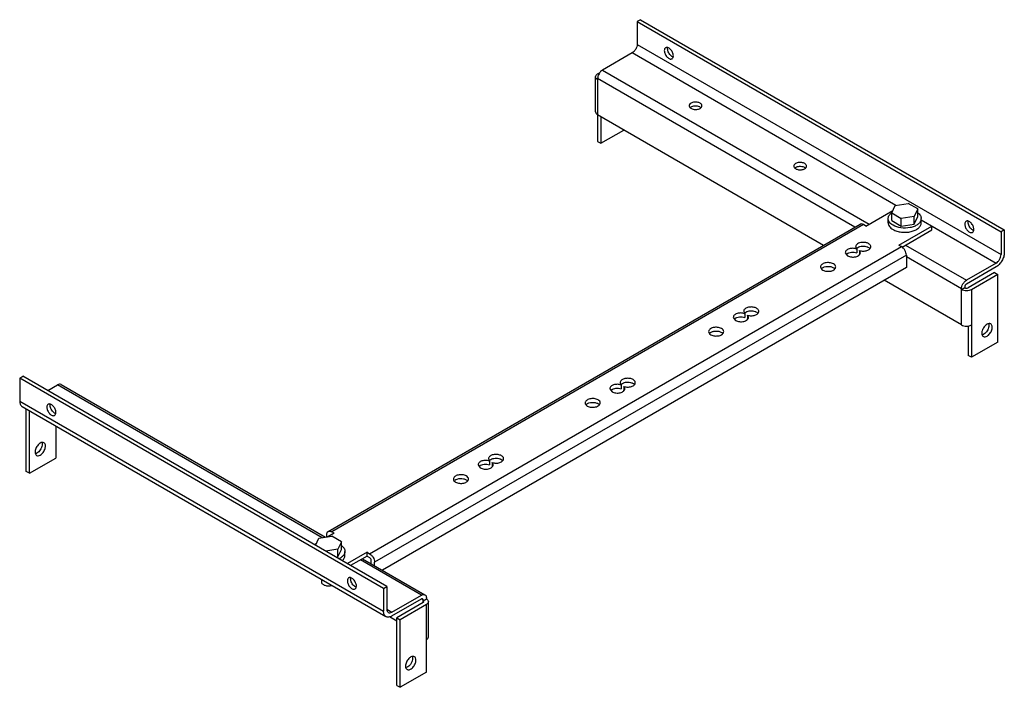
# Model space of a CAD drawing. Header units: millimetres. Extents: x 63 to 485, y 239 to 526.
import ezdxf

# ---------------------------------------------------------------- set-up
doc = ezdxf.new("R2010")
doc.units = ezdxf.units.MM
doc.header["$LTSCALE"] = 49.753968
doc.layers.get('0').update_dxf_attribs({"linetype": 'CONTINUOUS'})

msp = doc.modelspace()

# ---------------------------------------------------------------- linework, layer by layer
at = {"color": 7}
for p, q in [((329.19, 525.86), (327.77, 525.04)), ((327.77, 525.04), (327.77, 515.25)), ((327.77, 525.04), (484.05, 434.82)), ((329.19, 525.86), (485.46, 435.64)), ((327.77, 515.25), (484.05, 425.02)), ((325.65, 511.57), (312.92, 504.22)), ((438.93, 446.17), (325.65, 511.57)), ((312.92, 504.22), (427.48, 438.09)), ((309.92, 486.26), (309.92, 501.37)), ((310.8, 502.59), (311.84, 503.19)), ((310.8, 500.55), (310.8, 473.6)), ((421.29, 436.76), (310.8, 500.55)), ((407.86, 429), (310.8, 485.04)), ((312.22, 484.22), (312.22, 472.79)), ((312.22, 472.79), (322.12, 478.5)), ((310.8, 473.6), (312.22, 472.79)), ((437.1, 442.9), (438.6, 446.12)), ((438.6, 446.12), (444.17, 446.98)), ((448.26, 444.63), (444.17, 446.98)), ((448.26, 444.63), (446.76, 441.41)), ((448.26, 441.36), (448.26, 444.63)), ((426.06, 437.27), (437.57, 443.92)), ((435.58, 438.7), (435.58, 440.5)), ((437.1, 442.9), (441.18, 440.54)), ((437.1, 439.63), (437.1, 442.9)), ((446.76, 441.41), (441.18, 440.54)), ((441.18, 437.28), (441.18, 440.54)), ((446.76, 438.14), (446.76, 441.41)), ((446.76, 438.14), (448.26, 441.36)), ((449.78, 438.7), (449.78, 440.5)), ((449.78, 439.91), (481.92, 421.35)), ((195.11, 306.17), (423.5, 438.03)), ((425, 437.88), (196.61, 306.02)), ((426.06, 437.27), (425, 437.88)), ((437.1, 439.63), (441.18, 437.28)), ((440.2, 429.11), (454.35, 437.27)), ((441.18, 437.28), (446.76, 438.14)), ((441.53, 428.24), (454.35, 435.64)), ((454.35, 435.64), (454.35, 437.27)), ((485.46, 435.64), (484.05, 434.82)), ((485.46, 435.64), (485.46, 425.84)), ((484.05, 434.82), (484.05, 425.02)), ((212.87, 296.63), (441.27, 428.49)), ((421.61, 428.41), (422.07, 427.45)), ((422.07, 427.45), (422.07, 425.82)), ((440.2, 429.11), (441.27, 428.49)), ((443.03, 429.11), (469.2, 414)), ((443.39, 424.82), (214.99, 292.96)), ((417.16, 425.84), (418.11, 424.51)), ((423.2, 426.8), (423.2, 425.17)), ((423.65, 425.84), (423.2, 426.8)), ((443.39, 424.82), (443.39, 419.51)), ((467.07, 410.33), (443.39, 424)), ((443.39, 419.51), (218.35, 289.59)), ((481.92, 421.35), (469.2, 414)), ((481.92, 419.72), (469.2, 412.37)), ((481.22, 417.27), (469.9, 410.74)), ((482.63, 416.45), (471.32, 409.92)), ((481.22, 417.27), (482.63, 416.45)), ((482.63, 387.47), (482.63, 416.45)), ((467.07, 394.81), (433.84, 414)), ((468.49, 410.74), (467.07, 409.92)), ((467.07, 394.81), (467.07, 410.33)), ((468.49, 411.14), (468.49, 410.74)), ((471.32, 409.92), (471.32, 380.93)), ((369.07, 398.08), (370.02, 396.75)), ((373.53, 400.65), (373.98, 399.69)), ((373.98, 399.69), (373.98, 398.06)), ((375.12, 399.04), (375.12, 397.41)), ((375.57, 398.08), (375.12, 399.04)), ((469.9, 394.4), (469.9, 381.75)), ((482.63, 387.47), (471.32, 380.93)), ((471.32, 380.93), (469.9, 381.75)), ((62.61, 371.95), (64.02, 372.77)), ((220.3, 282.55), (64.02, 372.77)), ((62.61, 371.95), (62.61, 362.15)), ((218.88, 281.73), (62.61, 371.95)), ((74.63, 366.65), (78.87, 369.09)), ((192.56, 303.46), (78.87, 369.09)), ((80.37, 369.24), (193.94, 303.67)), ((320.5, 370.03), (320.95, 369.07)), ((320.95, 369.07), (320.95, 367.44)), ((322.08, 368.42), (322.08, 366.79)), ((322.54, 367.46), (322.08, 368.42)), ((316.04, 367.46), (316.99, 366.14)), ((62.61, 362.15), (218.88, 271.93)), ((63.65, 359.87), (219.92, 269.64)), ((65.44, 331.94), (65.44, 358.83)), ((66.85, 331.13), (66.85, 358.01)), ((78.17, 351.48), (78.17, 337.66)), ((66.85, 331.13), (78.17, 337.66)), ((259.47, 334.8), (260.42, 333.48)), ((263.93, 337.37), (264.38, 336.42)), ((264.38, 336.42), (264.38, 334.78)), ((265.97, 334.8), (265.51, 335.76)), ((265.51, 335.76), (265.51, 334.13)), ((66.85, 331.13), (65.44, 331.94)), ((194.49, 303.76), (194.49, 304.8)), ((197.67, 305.41), (194.92, 303.83)), ((197.67, 305.41), (196.61, 306.02)), ((190.09, 301.03), (189.18, 300.51)), ((189.7, 300.21), (191.11, 303.24)), ((191.11, 303.24), (196.69, 304.1)), ((200.77, 301.74), (196.69, 304.1)), ((200.77, 301.74), (199.28, 298.52)), ((200.77, 298.47), (200.77, 301.74)), ((199.28, 298.52), (194.03, 297.71)), ((199.28, 295.25), (199.28, 298.52)), ((199.28, 295.25), (200.77, 298.47)), ((202.29, 295.82), (202.29, 297.61)), ((211.81, 297.24), (203.32, 292.35)), ((211.81, 297.24), (212.87, 296.63)), ((211.81, 295.61), (211.81, 297.24)), ((198.5, 295.13), (199.28, 295.25)), ((211.81, 295.61), (204.74, 291.53)), ((235.14, 278.87), (208.98, 293.98)), ((209.86, 294.49), (236.64, 279.02)), ((211.81, 295.61), (212.87, 295)), ((213.58, 292.34), (213.58, 293.77)), ((214.99, 291.52), (214.99, 292.96)), ((192.19, 285.65), (192.19, 284.55)), ((218.88, 281.73), (220.3, 282.55)), ((218.88, 281.73), (218.88, 271.93)), ((220.3, 282.55), (220.3, 272.75)), ((222.42, 271.53), (235.14, 278.87)), ((222.42, 269.89), (235.14, 277.24)), ((235.85, 275.61), (224.54, 269.08)), ((235.64, 277.29), (235.14, 277.24)), ((235.85, 276.83), (235.14, 277.24)), ((235.85, 276.83), (235.64, 277.29)), ((235.85, 276.42), (237.27, 277.24)), ((235.85, 275.61), (235.85, 276.83)), ((236.14, 276.02), (235.85, 276.42)), ((235.85, 275.61), (236.14, 276.02)), ((237.27, 277.65), (237.27, 277.24)), ((238.14, 260.91), (238.14, 276.02)), ((220.3, 272.75), (222.42, 271.53)), ((237.27, 274.79), (225.95, 268.26)), ((237.27, 245.81), (237.27, 274.79)), ((221.37, 269.68), (224.54, 267.85)), ((224.54, 269.08), (225.95, 268.26)), ((224.54, 240.09), (224.54, 269.08)), ((225.95, 239.27), (225.95, 268.26)), ((237.27, 245.81), (225.95, 239.27)), ((224.54, 240.09), (225.95, 239.27))]:
    msp.add_line(p, q, dxfattribs=at)
for centre, radius, start, end in [((440.25, 438.73), 5.33, 127.0193, 127.8488), ((440.36, 438.58), 5.52, 125.6663, 127.0163), ((447.37, 440.5), 2.4, 347.4125, 359.9562), ((424.85, 424.8), 5.49, 94.2031, 95.0402), ((426.38, 426.42), 1.83, 39.394, 43.9731), ((421.83, 423.76), 1.96, 44.4887, 45.8635), ((378.3, 398.66), 1.83, 39.394, 43.9731), ((373.75, 396), 1.96, 44.4887, 45.8635), ((325.26, 368.04), 1.83, 39.394, 43.9731), ((320.72, 365.38), 1.96, 44.4887, 45.8635), ((264.15, 332.72), 1.96, 44.4887, 45.8635), ((268.7, 335.38), 1.83, 39.394, 43.9731)]:
    msp.add_arc(centre, radius, start, end, dxfattribs=at)
for points, knots in [([(327.77, 515.25), (327.77, 514.9), (327.64, 514.16), (327.19, 513.13), (326.52, 512.23), (325.95, 511.75), (325.65, 511.57)], [0, 0, 0, 0, 0.237254, 0.500002, 0.762748, 1, 1, 1, 1]), ([(340.01, 513.85), (339.83, 513.74), (339.5, 513.34), (339.44, 512.86), (339.44, 512.59)], [0, 0, 0, 0, 0.44917, 1, 1, 1, 1]), ([(339.44, 512.59), (339.44, 512.1), (339.71, 511.08), (340.41, 510), (341.16, 509.34), (341.72, 509.03), (342.28, 508.92), (342.62, 509.01), (342.76, 509.09)], [0, 0, 0, 0, 0.269904, 0.561308, 0.69545, 0.813135, 0.912853, 1, 1, 1, 1]), ([(343.33, 510.35), (343.33, 510.84), (343.06, 511.86), (342.36, 512.94), (341.62, 513.6), (341.05, 513.91), (340.49, 514.02), (340.15, 513.93), (340.01, 513.85)], [0, 0, 0, 0, 0.269904, 0.561308, 0.69545, 0.813135, 0.912853, 1, 1, 1, 1]), ([(340.86, 513.41), (340.86, 513.46), (340.86, 513.65), (340.89, 513.84), (340.93, 513.97)], [0, 0, 0, 0, 0.263538, 1, 1, 1, 1]), ([(342.47, 510.26), (341.99, 510.64), (341.23, 511.62), (340.86, 512.82), (340.86, 513.41)], [0, 0, 0, 0, 0.50988, 1, 1, 1, 1]), ([(343.15, 509.88), (343.09, 509.9), (342.85, 510), (342.63, 510.14), (342.47, 510.26)], [0, 0, 0, 0, 0.233779, 1, 1, 1, 1]), ([(342.76, 509.09), (342.95, 509.2), (343.27, 509.6), (343.33, 510.08), (343.33, 510.35)], [0, 0, 0, 0, 0.44917, 1, 1, 1, 1]), ([(312.92, 504.22), (312.62, 504.05), (312.05, 503.57), (311.39, 502.66), (310.93, 501.63), (310.8, 500.9), (310.8, 500.55)], [0, 0, 0, 0, 0.237252, 0.499999, 0.762746, 1, 1, 1, 1]), ([(309.92, 501.37), (309.92, 501.6), (310.13, 502.12), (310.56, 502.45), (310.8, 502.59)], [0, 0, 0, 0, 0.449164, 1, 1, 1, 1]), ([(310.52, 500.33), (310.34, 500.47), (310.05, 500.77), (309.92, 501.18), (309.92, 501.37)], [0, 0, 0, 0, 0.538248, 1, 1, 1, 1]), ([(355.63, 488.91), (355.63, 489.07), (355.53, 489.42), (355.16, 489.84), (354.6, 490.18), (353.66, 490.49), (352.37, 490.56), (351.36, 490.28), (350.93, 490.04)], [0, 0, 0, 0, 0.087136, 0.186849, 0.304529, 0.438666, 0.730082, 1, 1, 1, 1]), ([(350.93, 490.04), (350.7, 489.91), (350.31, 489.61), (350.13, 489.13), (350.13, 488.91)], [0, 0, 0, 0, 0.550847, 1, 1, 1, 1]), ([(350.13, 488.91), (350.13, 488.76), (350.22, 488.41), (350.6, 487.99), (351.15, 487.65), (352.09, 487.34), (353.38, 487.27), (354.4, 487.55), (354.82, 487.79)], [0, 0, 0, 0, 0.087136, 0.186849, 0.304529, 0.438666, 0.730082, 1, 1, 1, 1]), ([(350.48, 488.06), (350.51, 488.09), (350.65, 488.22), (350.81, 488.33), (350.93, 488.4)], [0, 0, 0, 0, 0.236592, 1, 1, 1, 1]), ([(350.93, 488.4), (351.44, 488.7), (352.65, 488.97), (353.88, 488.81), (354.44, 488.59)], [0, 0, 0, 0, 0.489694, 1, 1, 1, 1]), ([(354.44, 488.59), (354.51, 488.56), (354.75, 488.46), (354.97, 488.32), (355.12, 488.2)], [0, 0, 0, 0, 0.266265, 1, 1, 1, 1]), ([(354.82, 487.79), (355.05, 487.92), (355.44, 488.22), (355.63, 488.7), (355.63, 488.91)], [0, 0, 0, 0, 0.550847, 1, 1, 1, 1]), ([(309.92, 486.26), (309.92, 486.03), (310.13, 485.51), (310.56, 485.18), (310.8, 485.04)], [0, 0, 0, 0, 0.449163, 1, 1, 1, 1]), ([(395.83, 464.11), (395.61, 463.98), (395.21, 463.68), (395.03, 463.21), (395.03, 462.99)], [0, 0, 0, 0, 0.550847, 1, 1, 1, 1]), ([(395.03, 462.99), (395.03, 462.83), (395.12, 462.49), (395.5, 462.06), (396.05, 461.73), (396.99, 461.41), (398.28, 461.35), (399.3, 461.62), (399.72, 461.87)], [0, 0, 0, 0, 0.087136, 0.186849, 0.304529, 0.438666, 0.730082, 1, 1, 1, 1]), ([(395.38, 462.13), (395.41, 462.17), (395.55, 462.3), (395.71, 462.41), (395.83, 462.48)], [0, 0, 0, 0, 0.236592, 1, 1, 1, 1]), ([(400.53, 462.99), (400.53, 463.15), (400.43, 463.49), (400.06, 463.92), (399.51, 464.26), (398.56, 464.57), (397.28, 464.63), (396.26, 464.36), (395.83, 464.11)], [0, 0, 0, 0, 0.087136, 0.186849, 0.304529, 0.438666, 0.730082, 1, 1, 1, 1]), ([(395.83, 462.48), (396.34, 462.77), (397.56, 463.05), (398.78, 462.89), (399.35, 462.66)], [0, 0, 0, 0, 0.489694, 1, 1, 1, 1]), ([(399.35, 462.66), (399.41, 462.64), (399.65, 462.53), (399.88, 462.4), (400.02, 462.27)], [0, 0, 0, 0, 0.266265, 1, 1, 1, 1]), ([(399.72, 461.87), (399.95, 462), (400.34, 462.3), (400.53, 462.78), (400.53, 462.99)], [0, 0, 0, 0, 0.550847, 1, 1, 1, 1]), ([(435.58, 440.5), (435.58, 440.94), (435.88, 441.91), (436.57, 442.62), (436.98, 442.94)], [0, 0, 0, 0, 0.461941, 1, 1, 1, 1]), ([(437.66, 437.6), (437.35, 437.78), (436.78, 438.17), (436.11, 438.88), (435.68, 439.66), (435.58, 440.23), (435.58, 440.5)], [0, 0, 0, 0, 0.289643, 0.549113, 0.782237, 1, 1, 1, 1]), ([(449.72, 439.98), (449.63, 439.58), (449.22, 438.77), (448.15, 437.81), (446.69, 437.05), (444.31, 436.38), (441.16, 436.3), (438.69, 437), (437.66, 437.6)], [0, 0, 0, 0, 0.089413, 0.193325, 0.314068, 0.448964, 0.736119, 1, 1, 1, 1]), ([(448.31, 442.99), (448.74, 442.67), (449.47, 441.95), (449.78, 440.95), (449.78, 440.5)], [0, 0, 0, 0, 0.539557, 1, 1, 1, 1]), ([(425, 437.88), (424.75, 438.03), (424.26, 438.23), (423.7, 438.15), (423.5, 438.03)], [0, 0, 0, 0, 0.550833, 1, 1, 1, 1]), ([(435.58, 438.7), (435.58, 438.43), (435.68, 437.87), (436.11, 437.08), (436.78, 436.37), (437.35, 435.98), (437.66, 435.8)], [0, 0, 0, 0, 0.217773, 0.450894, 0.710323, 1, 1, 1, 1]), ([(437.66, 435.8), (438.18, 435.5), (439.37, 435.01), (441.31, 434.62), (443.37, 434.56), (445.36, 434.84), (447.14, 435.44), (448.57, 436.31), (449.53, 437.41), (449.78, 438.29), (449.78, 438.7)], [0, 0, 0, 0, 0.128837, 0.270583, 0.417904, 0.562404, 0.696216, 0.813604, 0.913076, 1, 1, 1, 1]), ([(469.06, 439.35), (468.87, 439.24), (468.55, 438.84), (468.49, 438.35), (468.49, 438.09)], [0, 0, 0, 0, 0.44917, 1, 1, 1, 1]), ([(468.49, 438.09), (468.49, 437.6), (468.76, 436.58), (469.46, 435.5), (470.2, 434.84), (470.77, 434.53), (471.33, 434.42), (471.67, 434.51), (471.81, 434.58)], [0, 0, 0, 0, 0.269904, 0.561308, 0.69545, 0.813135, 0.912853, 1, 1, 1, 1]), ([(472.38, 435.84), (472.38, 436.33), (472.11, 437.35), (471.41, 438.43), (470.66, 439.09), (470.1, 439.4), (469.54, 439.52), (469.2, 439.43), (469.06, 439.35)], [0, 0, 0, 0, 0.269904, 0.561308, 0.69545, 0.813135, 0.912853, 1, 1, 1, 1]), ([(469.9, 438.91), (469.9, 438.95), (469.91, 439.14), (469.94, 439.33), (469.97, 439.47)], [0, 0, 0, 0, 0.263538, 1, 1, 1, 1]), ([(471.52, 435.76), (471.03, 436.14), (470.28, 437.12), (469.9, 438.31), (469.9, 438.91)], [0, 0, 0, 0, 0.50988, 1, 1, 1, 1]), ([(472.19, 435.37), (472.14, 435.39), (471.9, 435.5), (471.68, 435.64), (471.52, 435.76)], [0, 0, 0, 0, 0.233779, 1, 1, 1, 1]), ([(471.81, 434.58), (471.99, 434.69), (472.31, 435.09), (472.38, 435.58), (472.38, 435.84)], [0, 0, 0, 0, 0.44917, 1, 1, 1, 1]), ([(422.07, 427.45), (421.55, 427.63), (420.44, 427.8), (419.07, 427.61), (418.13, 427.21), (417.6, 426.83), (417.24, 426.37), (417.16, 426.01), (417.16, 425.84)], [0, 0, 0, 0, 0.286466, 0.573814, 0.702618, 0.815684, 0.913035, 1, 1, 1, 1]), ([(424.37, 430.27), (424, 430.24), (423.31, 430.11), (422.42, 429.71), (421.79, 429.14), (421.61, 428.64), (421.61, 428.41)], [0, 0, 0, 0, 0.308488, 0.582468, 0.809727, 1, 1, 1, 1]), ([(421.88, 427.52), (421.9, 427.55), (422, 427.68), (422.11, 427.78), (422.2, 427.86)], [0, 0, 0, 0, 0.239155, 1, 1, 1, 1]), ([(422.56, 428.11), (423.13, 428.44), (424.49, 428.76), (425.87, 428.62), (426.52, 428.39)], [0, 0, 0, 0, 0.486312, 1, 1, 1, 1]), ([(423.2, 426.8), (423.72, 426.62), (424.83, 426.46), (426.19, 426.64), (427.13, 427.04), (427.67, 427.43), (428.02, 427.89), (428.11, 428.25), (428.11, 428.41)], [0, 0, 0, 0, 0.28646, 0.573798, 0.702614, 0.815684, 0.913034, 1, 1, 1, 1]), ([(426.52, 430.03), (426.36, 430.08), (425.69, 430.27), (424.98, 430.31), (424.45, 430.27)], [0, 0, 0, 0, 0.239626, 1, 1, 1, 1]), ([(428.11, 428.41), (428.11, 428.58), (428.03, 428.93), (427.68, 429.38), (427.17, 429.76), (426.75, 429.95), (426.52, 430.03)], [0, 0, 0, 0, 0.204951, 0.433514, 0.698641, 1, 1, 1, 1]), ([(426.52, 428.39), (426.64, 428.35), (427.07, 428.18), (427.47, 427.93), (427.7, 427.69)], [0, 0, 0, 0, 0.274405, 1, 1, 1, 1]), ([(443.39, 424.82), (443.39, 425.17), (443.26, 425.9), (442.8, 426.93), (442.14, 427.84), (441.57, 428.32), (441.27, 428.49)], [0, 0, 0, 0, 0.237254, 0.500001, 0.762748, 1, 1, 1, 1]), ([(417.84, 425.36), (418.1, 425.56), (418.74, 425.87), (420.17, 426.17), (421.35, 426.07), (422.07, 425.82)], [0, 0, 0, 0, 0.224212, 0.47965, 1, 1, 1, 1]), ([(418.11, 424.51), (418.61, 424.22), (419.81, 423.9), (421.33, 423.98), (422.45, 424.35), (423.1, 424.75), (423.54, 425.25), (423.66, 425.65), (423.66, 425.84)], [0, 0, 0, 0, 0.269925, 0.561349, 0.695491, 0.813168, 0.912876, 1, 1, 1, 1]), ([(485.46, 425.84), (485.46, 425.26), (485.24, 424.04), (484.48, 422.32), (483.38, 420.81), (482.43, 420.01), (481.92, 419.72)], [0, 0, 0, 0, 0.237254, 0.500002, 0.762748, 1, 1, 1, 1]), ([(481.92, 421.35), (482.22, 421.52), (482.79, 422), (483.46, 422.91), (483.91, 423.94), (484.05, 424.68), (484.05, 425.02)], [0, 0, 0, 0, 0.237252, 0.499999, 0.762746, 1, 1, 1, 1]), ([(412.1, 421.04), (411.59, 421.33), (410.39, 421.66), (408.87, 421.58), (407.76, 421.21), (407.1, 420.81), (406.66, 420.31), (406.55, 419.91), (406.55, 419.72)], [0, 0, 0, 0, 0.269905, 0.56131, 0.695453, 0.813138, 0.912855, 1, 1, 1, 1]), ([(406.55, 419.72), (406.55, 419.46), (406.77, 418.9), (407.23, 418.55), (407.5, 418.39)], [0, 0, 0, 0, 0.449168, 1, 1, 1, 1]), ([(407.13, 419.15), (407.43, 419.41), (408.21, 419.79), (409.52, 420.01), (410.87, 419.92), (411.73, 419.62), (412.1, 419.41)], [0, 0, 0, 0, 0.225371, 0.487591, 0.756688, 1, 1, 1, 1]), ([(407.5, 418.39), (408, 418.1), (409.21, 417.78), (410.72, 417.85), (411.84, 418.22), (412.49, 418.62), (412.94, 419.12), (413.05, 419.53), (413.05, 419.72)], [0, 0, 0, 0, 0.269905, 0.56131, 0.695453, 0.813138, 0.912855, 1, 1, 1, 1]), ([(413.05, 419.72), (413.05, 419.97), (412.83, 420.54), (412.37, 420.89), (412.1, 421.04)], [0, 0, 0, 0, 0.449168, 1, 1, 1, 1]), ([(412.44, 419.18), (412.47, 419.16), (412.57, 419.07), (412.67, 418.96), (412.74, 418.88)], [0, 0, 0, 0, 0.260027, 1, 1, 1, 1]), ([(467.07, 410.33), (467.07, 410.68), (467.2, 411.41), (467.66, 412.44), (468.32, 413.35), (468.89, 413.83), (469.2, 414)], [0, 0, 0, 0, 0.237254, 0.500002, 0.762748, 1, 1, 1, 1]), ([(469.2, 412.37), (468.99, 412.25), (468.65, 411.87), (468.49, 411.39), (468.49, 411.14)], [0, 0, 0, 0, 0.499998, 1, 1, 1, 1]), ([(468.49, 410.74), (468.7, 410.62), (469.2, 410.52), (469.69, 410.62), (469.9, 410.74)], [0, 0, 0, 0, 0.500001, 1, 1, 1, 1]), ([(471.32, 409.92), (471.02, 409.75), (470.32, 409.49), (469.2, 409.37), (468.08, 409.49), (467.38, 409.75), (467.07, 409.92)], [0, 0, 0, 0, 0.237252, 0.5, 0.762747, 1, 1, 1, 1]), ([(378.44, 402.27), (377.92, 402.44), (376.81, 402.61), (375.45, 402.42), (374.5, 402.02), (373.97, 401.64), (373.62, 401.18), (373.53, 400.82), (373.53, 400.65)], [0, 0, 0, 0, 0.286454, 0.573819, 0.702636, 0.815709, 0.913054, 1, 1, 1, 1]), ([(380.03, 400.65), (380.03, 400.82), (379.94, 401.17), (379.6, 401.62), (379.08, 402), (378.67, 402.19), (378.44, 402.27)], [0, 0, 0, 0, 0.204951, 0.433514, 0.698641, 1, 1, 1, 1]), ([(373.98, 399.69), (373.46, 399.87), (372.35, 400.04), (370.99, 399.85), (370.05, 399.45), (369.51, 399.07), (369.16, 398.61), (369.07, 398.25), (369.07, 398.08)], [0, 0, 0, 0, 0.286466, 0.573814, 0.702618, 0.815684, 0.913035, 1, 1, 1, 1]), ([(369.76, 397.6), (370.02, 397.79), (370.66, 398.11), (372.09, 398.41), (373.27, 398.31), (373.98, 398.06)], [0, 0, 0, 0, 0.224212, 0.47965, 1, 1, 1, 1]), ([(370.02, 396.75), (370.53, 396.46), (371.73, 396.14), (373.25, 396.22), (374.36, 396.59), (375.02, 396.98), (375.46, 397.49), (375.57, 397.89), (375.57, 398.08)], [0, 0, 0, 0, 0.269925, 0.561349, 0.695491, 0.813168, 0.912876, 1, 1, 1, 1]), ([(373.79, 399.76), (373.81, 399.79), (373.91, 399.91), (374.03, 400.02), (374.12, 400.1)], [0, 0, 0, 0, 0.239155, 1, 1, 1, 1]), ([(374.48, 400.35), (375.05, 400.67), (376.41, 401), (377.78, 400.86), (378.44, 400.63)], [0, 0, 0, 0, 0.486312, 1, 1, 1, 1]), ([(375.12, 399.04), (375.64, 398.86), (376.75, 398.7), (378.11, 398.88), (379.05, 399.28), (379.58, 399.67), (379.94, 400.13), (380.03, 400.49), (380.03, 400.65)], [0, 0, 0, 0, 0.28646, 0.573798, 0.702614, 0.815684, 0.913034, 1, 1, 1, 1]), ([(378.44, 400.63), (378.56, 400.59), (378.98, 400.42), (379.39, 400.17), (379.62, 399.93)], [0, 0, 0, 0, 0.274405, 1, 1, 1, 1]), ([(364.01, 393.28), (363.51, 393.57), (362.31, 393.9), (360.79, 393.82), (359.67, 393.45), (359.02, 393.05), (358.58, 392.55), (358.47, 392.14), (358.47, 391.96)], [0, 0, 0, 0, 0.269905, 0.56131, 0.695453, 0.813138, 0.912855, 1, 1, 1, 1]), ([(364.97, 391.96), (364.97, 392.21), (364.74, 392.78), (364.28, 393.13), (364.01, 393.28)], [0, 0, 0, 0, 0.449168, 1, 1, 1, 1]), ([(467.07, 394.81), (467.38, 394.64), (468.08, 394.39), (469.2, 394.27), (470.32, 394.39), (471.02, 394.64), (471.32, 394.81)], [0, 0, 0, 0, 0.237253, 0.500001, 0.762748, 1, 1, 1, 1]), ([(478.03, 395.14), (477.55, 394.86), (476.69, 394.01), (476.02, 392.7), (475.79, 391.58), (475.81, 390.84), (476.02, 390.22), (476.3, 389.93), (476.46, 389.84)], [0, 0, 0, 0, 0.269903, 0.561307, 0.69545, 0.813136, 0.912854, 1, 1, 1, 1]), ([(478.82, 394.22), (478.72, 393.52), (478.18, 392.21), (477.21, 391.15), (476.62, 390.81)], [0, 0, 0, 0, 0.509882, 1, 1, 1, 1]), ([(479.61, 395.3), (479.4, 395.42), (478.82, 395.51), (478.3, 395.29), (478.03, 395.14)], [0, 0, 0, 0, 0.449171, 1, 1, 1, 1]), ([(478.03, 390), (478.52, 390.28), (479.38, 391.13), (480.05, 392.44), (480.28, 393.56), (480.26, 394.3), (480.05, 394.91), (479.77, 395.21), (479.61, 395.3)], [0, 0, 0, 0, 0.269903, 0.561307, 0.69545, 0.813136, 0.912854, 1, 1, 1, 1]), ([(478.81, 395.11), (478.82, 395.04), (478.86, 394.74), (478.85, 394.44), (478.82, 394.22)], [0, 0, 0, 0, 0.233839, 1, 1, 1, 1]), ([(358.47, 391.96), (358.47, 391.7), (358.69, 391.14), (359.15, 390.79), (359.42, 390.63)], [0, 0, 0, 0, 0.449168, 1, 1, 1, 1]), ([(359.05, 391.39), (359.35, 391.64), (360.13, 392.03), (361.44, 392.25), (362.79, 392.15), (363.65, 391.86), (364.01, 391.65)], [0, 0, 0, 0, 0.225371, 0.487591, 0.756688, 1, 1, 1, 1]), ([(359.42, 390.63), (359.92, 390.34), (361.12, 390.01), (362.64, 390.09), (363.76, 390.46), (364.41, 390.86), (364.85, 391.36), (364.97, 391.77), (364.97, 391.96)], [0, 0, 0, 0, 0.269905, 0.56131, 0.695453, 0.813138, 0.912855, 1, 1, 1, 1]), ([(364.35, 391.42), (364.38, 391.4), (364.49, 391.3), (364.59, 391.2), (364.66, 391.12)], [0, 0, 0, 0, 0.260027, 1, 1, 1, 1]), ([(476.62, 390.81), (476.56, 390.78), (476.33, 390.66), (476.08, 390.57), (475.89, 390.53)], [0, 0, 0, 0, 0.267157, 1, 1, 1, 1]), ([(476.46, 389.84), (476.67, 389.72), (477.25, 389.63), (477.77, 389.85), (478.03, 390)], [0, 0, 0, 0, 0.449171, 1, 1, 1, 1]), ([(80.37, 369.24), (80.17, 369.36), (79.62, 369.44), (79.12, 369.24), (78.87, 369.09)], [0, 0, 0, 0, 0.449167, 1, 1, 1, 1]), ([(320.95, 369.07), (320.43, 369.25), (319.32, 369.42), (317.96, 369.23), (317.02, 368.83), (316.48, 368.45), (316.13, 367.99), (316.04, 367.63), (316.04, 367.46)], [0, 0, 0, 0, 0.286466, 0.573814, 0.702618, 0.815684, 0.913035, 1, 1, 1, 1]), ([(325.41, 371.65), (324.89, 371.83), (323.77, 371.99), (322.41, 371.8), (321.47, 371.41), (320.94, 371.02), (320.58, 370.56), (320.49, 370.2), (320.49, 370.03)], [0, 0, 0, 0, 0.286454, 0.573819, 0.702636, 0.815709, 0.913054, 1, 1, 1, 1]), ([(320.76, 369.14), (320.78, 369.17), (320.88, 369.3), (320.99, 369.41), (321.09, 369.48)], [0, 0, 0, 0, 0.239155, 1, 1, 1, 1]), ([(321.45, 369.73), (322.01, 370.06), (323.37, 370.38), (324.75, 370.24), (325.41, 370.01)], [0, 0, 0, 0, 0.486312, 1, 1, 1, 1]), ([(322.08, 368.42), (322.6, 368.24), (323.71, 368.08), (325.07, 368.26), (326.02, 368.66), (326.55, 369.05), (326.91, 369.51), (326.99, 369.87), (326.99, 370.03)], [0, 0, 0, 0, 0.28646, 0.573798, 0.702614, 0.815684, 0.913034, 1, 1, 1, 1]), ([(326.99, 370.03), (326.99, 370.2), (326.91, 370.55), (326.57, 371), (326.05, 371.38), (325.63, 371.57), (325.41, 371.65)], [0, 0, 0, 0, 0.204951, 0.433514, 0.698641, 1, 1, 1, 1]), ([(325.41, 370.01), (325.53, 369.97), (325.95, 369.8), (326.35, 369.55), (326.58, 369.31)], [0, 0, 0, 0, 0.274405, 1, 1, 1, 1]), ([(316.72, 366.98), (316.99, 367.18), (317.63, 367.49), (319.06, 367.79), (320.23, 367.69), (320.95, 367.44)], [0, 0, 0, 0, 0.224212, 0.47965, 1, 1, 1, 1]), ([(316.99, 366.14), (317.49, 365.85), (318.7, 365.52), (320.22, 365.6), (321.33, 365.97), (321.98, 366.37), (322.43, 366.87), (322.54, 367.27), (322.54, 367.46)], [0, 0, 0, 0, 0.269925, 0.561349, 0.695491, 0.813168, 0.912876, 1, 1, 1, 1]), ([(62.61, 362.15), (62.61, 361.68), (62.71, 360.97), (63.17, 360.22), (63.48, 359.96), (63.65, 359.87)], [0, 0, 0, 0, 0.547752, 0.781596, 1, 1, 1, 1]), ([(74.85, 360.76), (74.66, 360.65), (74.34, 360.25), (74.28, 359.76), (74.28, 359.5)], [0, 0, 0, 0, 0.44917, 1, 1, 1, 1]), ([(74.28, 359.5), (74.28, 359.01), (74.55, 357.99), (75.25, 356.91), (75.99, 356.25), (76.56, 355.94), (77.11, 355.83), (77.46, 355.92), (77.6, 356)], [0, 0, 0, 0, 0.269904, 0.561308, 0.69545, 0.813135, 0.912853, 1, 1, 1, 1]), ([(78.17, 357.26), (78.17, 357.75), (77.9, 358.77), (77.2, 359.85), (76.45, 360.51), (75.88, 360.82), (75.33, 360.93), (74.98, 360.84), (74.85, 360.76)], [0, 0, 0, 0, 0.269904, 0.561308, 0.69545, 0.813135, 0.912853, 1, 1, 1, 1]), ([(75.69, 360.32), (75.69, 360.37), (75.7, 360.56), (75.73, 360.74), (75.76, 360.88)], [0, 0, 0, 0, 0.263538, 1, 1, 1, 1]), ([(77.31, 357.17), (76.82, 357.55), (76.06, 358.53), (75.69, 359.73), (75.69, 360.32)], [0, 0, 0, 0, 0.50988, 1, 1, 1, 1]), ([(310.98, 362.67), (310.48, 362.96), (309.28, 363.28), (307.76, 363.2), (306.64, 362.83), (305.99, 362.43), (305.55, 361.93), (305.43, 361.53), (305.43, 361.34)], [0, 0, 0, 0, 0.269905, 0.56131, 0.695453, 0.813138, 0.912855, 1, 1, 1, 1]), ([(305.43, 361.34), (305.43, 361.09), (305.65, 360.52), (306.12, 360.17), (306.38, 360.01)], [0, 0, 0, 0, 0.449168, 1, 1, 1, 1]), ([(306.01, 360.78), (306.31, 361.03), (307.1, 361.41), (308.4, 361.63), (309.76, 361.54), (310.62, 361.24), (310.98, 361.03)], [0, 0, 0, 0, 0.225371, 0.487591, 0.756688, 1, 1, 1, 1]), ([(306.38, 360.01), (306.89, 359.72), (308.09, 359.4), (309.61, 359.47), (310.73, 359.85), (311.38, 360.24), (311.82, 360.75), (311.93, 361.15), (311.93, 361.34)], [0, 0, 0, 0, 0.269905, 0.56131, 0.695453, 0.813138, 0.912855, 1, 1, 1, 1]), ([(311.93, 361.34), (311.93, 361.59), (311.71, 362.16), (311.25, 362.51), (310.98, 362.67)], [0, 0, 0, 0, 0.449168, 1, 1, 1, 1]), ([(311.32, 360.8), (311.35, 360.78), (311.46, 360.69), (311.56, 360.58), (311.62, 360.5)], [0, 0, 0, 0, 0.260027, 1, 1, 1, 1]), ([(77.98, 356.79), (77.93, 356.81), (77.69, 356.91), (77.46, 357.05), (77.31, 357.17)], [0, 0, 0, 0, 0.233779, 1, 1, 1, 1]), ([(77.6, 356), (77.78, 356.1), (78.1, 356.51), (78.17, 356.99), (78.17, 357.26)], [0, 0, 0, 0, 0.44917, 1, 1, 1, 1]), ([(71.45, 344.11), (70.96, 343.83), (70.11, 342.98), (69.43, 341.66), (69.21, 340.55), (69.22, 339.81), (69.43, 339.19), (69.72, 338.9), (69.87, 338.81)], [0, 0, 0, 0, 0.269903, 0.561307, 0.69545, 0.813136, 0.912854, 1, 1, 1, 1]), ([(72.23, 343.19), (72.13, 342.49), (71.59, 341.17), (70.62, 340.12), (70.03, 339.78)], [0, 0, 0, 0, 0.509882, 1, 1, 1, 1]), ([(73.02, 344.27), (72.81, 344.39), (72.23, 344.48), (71.71, 344.26), (71.45, 344.11)], [0, 0, 0, 0, 0.449171, 1, 1, 1, 1]), ([(71.45, 338.97), (71.94, 339.25), (72.79, 340.1), (73.46, 341.41), (73.69, 342.53), (73.67, 343.27), (73.47, 343.88), (73.18, 344.17), (73.02, 344.27)], [0, 0, 0, 0, 0.269903, 0.561307, 0.69545, 0.813136, 0.912854, 1, 1, 1, 1]), ([(72.23, 344.08), (72.24, 344.01), (72.27, 343.71), (72.26, 343.41), (72.23, 343.19)], [0, 0, 0, 0, 0.233839, 1, 1, 1, 1]), ([(70.03, 339.78), (69.97, 339.75), (69.74, 339.63), (69.49, 339.54), (69.31, 339.5)], [0, 0, 0, 0, 0.267157, 1, 1, 1, 1]), ([(69.87, 338.81), (70.09, 338.69), (70.67, 338.6), (71.19, 338.82), (71.45, 338.97)], [0, 0, 0, 0, 0.449171, 1, 1, 1, 1]), ([(268.84, 338.99), (268.32, 339.17), (267.21, 339.33), (265.85, 339.14), (264.9, 338.75), (264.37, 338.36), (264.01, 337.9), (263.93, 337.54), (263.93, 337.37)], [0, 0, 0, 0, 0.286454, 0.573819, 0.702636, 0.815709, 0.913054, 1, 1, 1, 1]), ([(270.43, 337.37), (270.43, 337.54), (270.34, 337.89), (270, 338.34), (269.48, 338.72), (269.07, 338.91), (268.84, 338.99)], [0, 0, 0, 0, 0.204951, 0.433514, 0.698641, 1, 1, 1, 1]), ([(264.38, 336.42), (263.86, 336.59), (262.75, 336.76), (261.39, 336.57), (260.45, 336.17), (259.91, 335.79), (259.56, 335.33), (259.47, 334.97), (259.47, 334.8)], [0, 0, 0, 0, 0.286466, 0.573814, 0.702618, 0.815684, 0.913035, 1, 1, 1, 1]), ([(260.16, 334.32), (260.42, 334.52), (261.06, 334.83), (262.49, 335.13), (263.67, 335.03), (264.38, 334.78)], [0, 0, 0, 0, 0.224212, 0.47965, 1, 1, 1, 1]), ([(260.42, 333.48), (260.93, 333.19), (262.13, 332.86), (263.65, 332.94), (264.76, 333.31), (265.42, 333.71), (265.86, 334.21), (265.97, 334.62), (265.97, 334.8)], [0, 0, 0, 0, 0.269925, 0.561349, 0.695491, 0.813168, 0.912876, 1, 1, 1, 1]), ([(264.19, 336.48), (264.21, 336.51), (264.31, 336.64), (264.43, 336.75), (264.52, 336.82)], [0, 0, 0, 0, 0.239155, 1, 1, 1, 1]), ([(264.88, 337.07), (265.45, 337.4), (266.81, 337.72), (268.18, 337.58), (268.84, 337.35)], [0, 0, 0, 0, 0.486312, 1, 1, 1, 1]), ([(265.51, 335.76), (266.03, 335.58), (267.15, 335.42), (268.51, 335.6), (269.45, 336), (269.98, 336.39), (270.34, 336.85), (270.43, 337.21), (270.43, 337.37)], [0, 0, 0, 0, 0.28646, 0.573798, 0.702614, 0.815684, 0.913034, 1, 1, 1, 1]), ([(268.84, 337.35), (268.96, 337.31), (269.38, 337.14), (269.79, 336.89), (270.02, 336.65)], [0, 0, 0, 0, 0.274405, 1, 1, 1, 1]), ([(254.41, 330.01), (253.91, 330.3), (252.71, 330.62), (251.19, 330.54), (250.07, 330.17), (249.42, 329.77), (248.98, 329.27), (248.86, 328.87), (248.86, 328.68)], [0, 0, 0, 0, 0.269905, 0.56131, 0.695453, 0.813138, 0.912855, 1, 1, 1, 1]), ([(255.36, 328.68), (255.36, 328.93), (255.14, 329.5), (254.68, 329.85), (254.41, 330.01)], [0, 0, 0, 0, 0.449168, 1, 1, 1, 1]), ([(248.86, 328.68), (248.86, 328.43), (249.09, 327.86), (249.55, 327.51), (249.82, 327.35)], [0, 0, 0, 0, 0.449168, 1, 1, 1, 1]), ([(249.45, 328.12), (249.75, 328.37), (250.53, 328.75), (251.83, 328.97), (253.19, 328.88), (254.05, 328.58), (254.41, 328.37)], [0, 0, 0, 0, 0.225371, 0.487591, 0.756688, 1, 1, 1, 1]), ([(249.82, 327.35), (250.32, 327.06), (251.52, 326.74), (253.04, 326.81), (254.16, 327.19), (254.81, 327.58), (255.25, 328.09), (255.36, 328.49), (255.36, 328.68)], [0, 0, 0, 0, 0.269905, 0.56131, 0.695453, 0.813138, 0.912855, 1, 1, 1, 1]), ([(254.75, 328.14), (254.78, 328.12), (254.89, 328.03), (254.99, 327.93), (255.06, 327.84)], [0, 0, 0, 0, 0.260027, 1, 1, 1, 1]), ([(194.49, 304.8), (194.49, 305.08), (194.56, 305.62), (194.9, 306.05), (195.11, 306.17)], [0, 0, 0, 0, 0.550834, 1, 1, 1, 1]), ([(195.11, 306.17), (195.31, 306.29), (195.86, 306.37), (196.36, 306.16), (196.61, 306.02)], [0, 0, 0, 0, 0.449168, 1, 1, 1, 1]), ([(202.29, 297.61), (202.29, 297.31), (202.16, 296.66), (201.62, 295.79), (200.77, 295.02), (200.07, 294.62), (199.69, 294.44)], [0, 0, 0, 0, 0.212408, 0.443465, 0.704881, 1, 1, 1, 1]), ([(200.83, 300.1), (201.26, 299.78), (201.98, 299.07), (202.29, 298.07), (202.29, 297.61)], [0, 0, 0, 0, 0.539557, 1, 1, 1, 1]), ([(212.87, 296.63), (213.17, 296.46), (213.74, 295.98), (214.41, 295.07), (214.86, 294.04), (214.99, 293.31), (214.99, 292.96)], [0, 0, 0, 0, 0.237252, 0.499999, 0.762746, 1, 1, 1, 1]), ([(201.19, 293.62), (201.52, 293.92), (202.07, 294.58), (202.29, 295.42), (202.29, 295.82)], [0, 0, 0, 0, 0.531444, 1, 1, 1, 1]), ([(213.58, 293.77), (213.58, 294.02), (213.41, 294.5), (213.08, 294.88), (212.87, 295)], [0, 0, 0, 0, 0.500001, 1, 1, 1, 1]), ([(192.19, 284.55), (192.19, 284.4), (192.27, 284.07), (192.59, 283.65), (193.07, 283.3), (193.92, 282.93), (195.16, 282.75), (196.18, 282.88), (196.65, 283.04)], [0, 0, 0, 0, 0.087004, 0.184178, 0.296824, 0.425089, 0.71196, 1, 1, 1, 1]), ([(203.89, 286.26), (203.71, 286.15), (203.39, 285.75), (203.32, 285.26), (203.32, 285)], [0, 0, 0, 0, 0.44917, 1, 1, 1, 1]), ([(203.32, 285), (203.32, 284.51), (203.59, 283.49), (204.29, 282.41), (205.04, 281.75), (205.61, 281.44), (206.16, 281.32), (206.51, 281.41), (206.64, 281.49)], [0, 0, 0, 0, 0.269904, 0.561308, 0.69545, 0.813135, 0.912853, 1, 1, 1, 1]), ([(207.21, 282.75), (207.21, 283.24), (206.94, 284.26), (206.24, 285.34), (205.5, 286), (204.93, 286.31), (204.38, 286.42), (204.03, 286.34), (203.89, 286.26)], [0, 0, 0, 0, 0.269904, 0.561308, 0.69545, 0.813135, 0.912853, 1, 1, 1, 1]), ([(204.74, 285.81), (204.74, 285.86), (204.74, 286.05), (204.77, 286.24), (204.81, 286.37)], [0, 0, 0, 0, 0.263538, 1, 1, 1, 1]), ([(206.35, 282.67), (205.87, 283.04), (205.11, 284.03), (204.74, 285.22), (204.74, 285.81)], [0, 0, 0, 0, 0.50988, 1, 1, 1, 1]), ([(207.03, 282.28), (206.97, 282.3), (206.73, 282.4), (206.51, 282.55), (206.35, 282.67)], [0, 0, 0, 0, 0.233779, 1, 1, 1, 1]), ([(206.64, 281.49), (206.83, 281.6), (207.15, 282), (207.21, 282.49), (207.21, 282.75)], [0, 0, 0, 0, 0.44917, 1, 1, 1, 1]), ([(235.14, 278.87), (235.39, 279.02), (235.89, 279.22), (236.44, 279.14), (236.64, 279.02)], [0, 0, 0, 0, 0.550833, 1, 1, 1, 1]), ([(236.64, 279.02), (236.85, 278.91), (237.2, 278.47), (237.27, 277.94), (237.27, 277.65)], [0, 0, 0, 0, 0.449165, 1, 1, 1, 1]), ([(237.27, 277.24), (237.51, 277.1), (237.94, 276.77), (238.14, 276.25), (238.14, 276.02)], [0, 0, 0, 0, 0.550837, 1, 1, 1, 1]), ([(238.14, 276.02), (238.14, 275.78), (237.94, 275.26), (237.51, 274.93), (237.27, 274.79)], [0, 0, 0, 0, 0.449164, 1, 1, 1, 1]), ([(219.92, 269.64), (219.75, 269.74), (219.44, 270), (218.98, 270.75), (218.88, 271.46), (218.88, 271.93)], [0, 0, 0, 0, 0.218404, 0.452248, 1, 1, 1, 1]), ([(220.3, 272.75), (220.3, 272.46), (220.36, 271.93), (220.71, 271.49), (220.92, 271.38)], [0, 0, 0, 0, 0.550835, 1, 1, 1, 1]), ([(220.92, 271.38), (221.12, 271.26), (221.67, 271.18), (222.17, 271.38), (222.42, 271.53)], [0, 0, 0, 0, 0.449167, 1, 1, 1, 1]), ([(222.42, 269.89), (222, 269.65), (221.34, 269.39), (220.46, 269.41), (220.08, 269.55), (219.92, 269.64)], [0, 0, 0, 0, 0.54775, 0.781595, 1, 1, 1, 1]), ([(237.27, 259.69), (237.51, 259.83), (237.94, 260.16), (238.14, 260.68), (238.14, 260.91)], [0, 0, 0, 0, 0.550836, 1, 1, 1, 1]), ([(232.12, 252.41), (231.97, 252.5), (231.57, 252.6), (230.93, 252.48), (230.28, 252.12), (229.43, 251.37), (228.63, 250.13), (228.32, 248.96), (228.32, 248.4)], [0, 0, 0, 0, 0.087137, 0.18685, 0.30453, 0.438667, 0.730081, 1, 1, 1, 1]), ([(231.36, 251.79), (231.36, 251.38), (231.19, 250.52), (230.62, 249.34), (229.81, 248.35), (229.11, 247.88), (228.76, 247.75)], [0, 0, 0, 0, 0.243004, 0.51178, 0.774047, 1, 1, 1, 1]), ([(228.97, 246.96), (229.13, 246.86), (229.53, 246.76), (230.16, 246.89), (230.81, 247.25), (231.67, 248), (232.47, 249.24), (232.78, 250.41), (232.78, 250.97)], [0, 0, 0, 0, 0.087137, 0.18685, 0.30453, 0.438667, 0.730081, 1, 1, 1, 1]), ([(231.24, 252.57), (231.26, 252.51), (231.33, 252.25), (231.36, 251.99), (231.36, 251.79)], [0, 0, 0, 0, 0.233327, 1, 1, 1, 1]), ([(232.78, 250.97), (232.78, 251.27), (232.7, 251.83), (232.34, 252.29), (232.12, 252.41)], [0, 0, 0, 0, 0.550846, 1, 1, 1, 1]), ([(228.32, 248.4), (228.32, 248.1), (228.39, 247.54), (228.76, 247.08), (228.97, 246.96)], [0, 0, 0, 0, 0.550846, 1, 1, 1, 1])]:
    msp.add_open_spline(points, degree=3, knots=knots, dxfattribs=at)
for points in [[(310.8, 500.14), (310.7, 500.2), (310.61, 500.26), (310.52, 500.33)], [(422.2, 427.86), (422.32, 427.95), (422.44, 428.03), (422.56, 428.11)], [(417.58, 425.14), (417.66, 425.22), (417.75, 425.29), (417.84, 425.36)], [(412.1, 419.41), (412.22, 419.34), (412.33, 419.27), (412.44, 419.18)], [(369.5, 397.38), (369.58, 397.46), (369.67, 397.53), (369.76, 397.6)], [(374.12, 400.1), (374.23, 400.19), (374.35, 400.27), (374.48, 400.35)], [(364.01, 391.65), (364.13, 391.58), (364.25, 391.51), (364.35, 391.42)], [(321.09, 369.48), (321.2, 369.57), (321.32, 369.66), (321.45, 369.73)], [(316.46, 366.76), (316.55, 366.84), (316.63, 366.91), (316.72, 366.98)], [(310.98, 361.03), (311.1, 360.96), (311.21, 360.89), (311.32, 360.8)], [(259.9, 334.1), (259.98, 334.18), (260.06, 334.25), (260.16, 334.32)], [(264.52, 336.82), (264.63, 336.91), (264.75, 337), (264.88, 337.07)], [(254.41, 328.37), (254.53, 328.3), (254.65, 328.23), (254.75, 328.14)]]:
    msp.add_open_spline(points, degree=3, dxfattribs=at)

doc.saveas('drawing.dxf')
